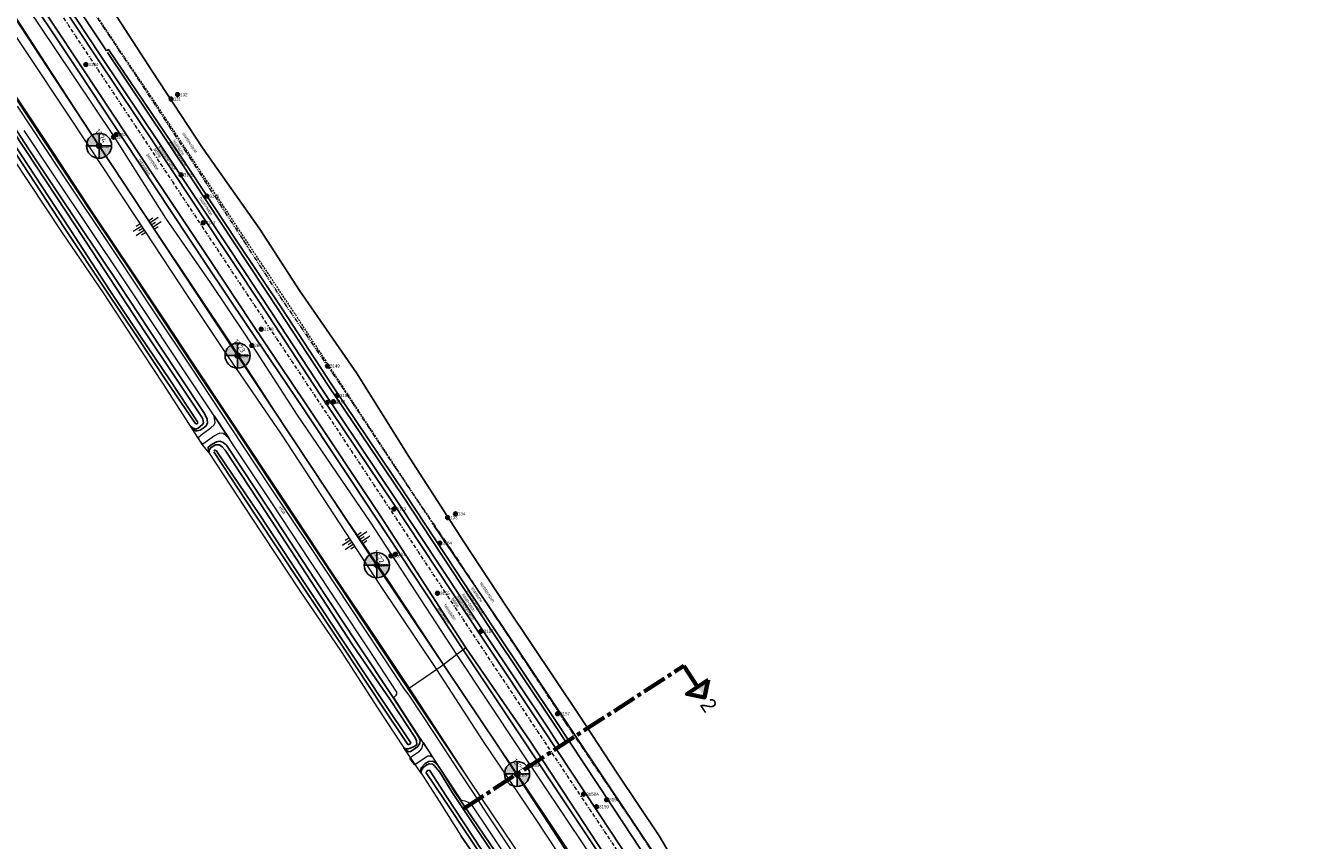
# Model space of a CAD drawing. Header units: metres. Extents: x 62183 to 64287, y 386037 to 390061.
# Tile 6 of 38: x 63644 to 64154, y 386627 to 386950. Entities that reach past the tile are written whole.
import ezdxf
from ezdxf.enums import TextEntityAlignment as Align

# ---------------------------------------------------------------- set-up
doc = ezdxf.new("R2010")
doc.units = ezdxf.units.M
for name, pattern in [('BORDER', [1.75, 0.5, -0.25, 0.5, -0.25, 0, -0.25]), ('CENTER2', [28.575, 19.05, -3.175, 3.175, -3.175]), ('HIDDEN', [0.375, 0.25, -0.125]), ('PHANTOM2', [1.25, 0.625, -0.125, 0.125, -0.125, 0.125, -0.125])]:
    doc.linetypes.add(name, pattern=pattern)
doc.layers.get('0').update_dxf_attribs({"linetype": 'CONTINUOUS'})
for name, color, linetype in [('0 @ 0.5', 7, 'CONTINUOUS'), ('0 @ 1', 7, 'CONTINUOUS'), ('0 @ 5', 7, 'CONTINUOUS'), ('BS-BINNENKRUINLIJN-KPN', 253, 'CONTINUOUS'), ('BS-INSTEEK-SLOOT-KPN', 253, 'CONTINUOUS'), ('BS-SCHEIDINGSLIJN-TALUDBEKL', 253, 'CONTINUOUS'), ('BS-STORTSTEENLIJN', 253, 'CONTINUOUS'), ('BS-WATERLIJN-KPN', 253, 'CONTINUOUS')]:
    doc.layers.add(name, color=color, linetype=linetype)
for name, color, linetype, lineweight in [('BS-BETONBAND', 253, 'BORDER', 0), ('BS-Boorpunten', 253, 'CONTINUOUS', 25), ('BS-Boorpuntnummer', 253, 'CONTINUOUS', 25), ('BS-Dijkpaal', 2, 'CONTINUOUS', 25), ('BS-Dijkpaalnr', 6, 'CONTINUOUS', 25), ('BS-KANT-KREUKELBERM', 35, 'PHANTOM2', 0), ('BS-KANT-VERHARDING', 253, 'CONTINUOUS', 0), ('BS-KRUINLIJN', 253, 'CONTINUOUS', 0), ('BS-OVERIGE-TEKSTEN', 253, 'CONTINUOUS', 0), ('BS-RASTER', 253, 'RASTER', 0), ('BS-TEENLIJN', 11, 'CONTINUOUS', 0), ('BS-TEENSCHOT-GECONSTRUEERD', 1, 'HIDDEN', 13), ('BS-TUSSENBERM', 253, 'CONTINUOUS', 0), ('Plts-Dwarsprofiel', 5, 'CENTER2', 70)]:
    doc.layers.add(name, color=color, linetype=linetype, lineweight=lineweight)
doc.layers.add('THEORETISCHE_NULLIJN', color=125, linetype='CONTINUOUS', plot=False)
doc.styles.add('ISO', font='isocp.shx', dxfattribs={"height": 2.5})
doc.styles.add('StagCAD', font='StagCAD.ttf')
doc.linetypes.add('RASTER', pattern='A,3,-2,[200,RASTER,S=0.75,R=0,X=0,Y=0],-2,3', length=10)

# ---------------------------------------------------------------- blocks, each defined once
blk = doc.blocks.new('dijkpaal')
at = {"layer": 'BS-Dijkpaal'}
h = blk.add_hatch(color=256, dxfattribs=at)
h.paths.add_polyline_path([(0, 0), (0, 1, 0.414214), (-1, 0)])
h.paths.add_polyline_path([(1, 0), (0, 0), (0, -1, 0.414214)])
for p, q in [((-1, 0), (1, 0)), ((0, -1), (0, 1))]:
    blk.add_line(p, q, dxfattribs=at)
blk.add_circle((0, 0), 1, dxfattribs=at)
blk = doc.blocks.new('*U736')
at = {"layer": '0 @ 0.5', "xscale": 0.5, "yscale": 0.5, "zscale": 0.5}
blk.add_blockref('dijkpaal', (63727.908, 386819.244), dxfattribs=at)
at = {"layer": '0 @ 1'}
blk.add_blockref('dijkpaal', (63727.908, 386819.244), dxfattribs=at)
at = {"layer": '0 @ 5', "xscale": 5, "yscale": 5, "zscale": 5}
blk.add_blockref('dijkpaal', (63727.908, 386819.244), dxfattribs=at)
blk = doc.blocks.new('*U737')
at = {"layer": '0 @ 0.5', "xscale": 0.5, "yscale": 0.5, "zscale": 0.5}
blk.add_blockref('dijkpaal', (63672.804, 386902.699), dxfattribs=at)
at = {"layer": '0 @ 1'}
blk.add_blockref('dijkpaal', (63672.804, 386902.699), dxfattribs=at)
at = {"layer": '0 @ 5', "xscale": 5, "yscale": 5, "zscale": 5}
blk.add_blockref('dijkpaal', (63672.804, 386902.699), dxfattribs=at)
blk = doc.blocks.new('*U738')
at = {"layer": '0 @ 0.5', "xscale": 0.5, "yscale": 0.5, "zscale": 0.5}
blk.add_blockref('dijkpaal', (63838.956, 386652.902), dxfattribs=at)
at = {"layer": '0 @ 1'}
blk.add_blockref('dijkpaal', (63838.956, 386652.902), dxfattribs=at)
at = {"layer": '0 @ 5', "xscale": 5, "yscale": 5, "zscale": 5}
blk.add_blockref('dijkpaal', (63838.956, 386652.902), dxfattribs=at)
blk = doc.blocks.new('*U739')
at = {"layer": '0 @ 0.5', "xscale": 0.5, "yscale": 0.5, "zscale": 0.5}
blk.add_blockref('dijkpaal', (63783.212, 386735.924), dxfattribs=at)
at = {"layer": '0 @ 1'}
blk.add_blockref('dijkpaal', (63783.212, 386735.924), dxfattribs=at)
at = {"layer": '0 @ 5', "xscale": 5, "yscale": 5, "zscale": 5}
blk.add_blockref('dijkpaal', (63783.212, 386735.924), dxfattribs=at)
blk = doc.blocks.new('S04')
at = {"color": 0}
for p, q in [((-2.01, 0), (-2.01, 2.01)), ((-1, 0), (-1, 4.01)), ((0, 0), (0, 2.01)), ((1, 0), (1, 4.01)), ((2.01, 0), (2.01, 2.01))]:
    blk.add_line(p, q, dxfattribs=at)
blk = doc.blocks.new('punt-boring')
at = {"layer": 'BS-Boorpunten'}
h = blk.add_hatch(color=8, dxfattribs=at)
h.dxf.hatch_style = 1
h.paths.add_polyline_path([(0.01, 1), (-0.87, -0.49), (0.86, -0.51)])
h = blk.add_hatch(color=1, dxfattribs=at)
h.dxf.hatch_style = 1
h.paths.add_polyline_path([(0.01, 1), (-0.87, -0.49), (0.86, -0.51)])
at = {"layer": 'BS-Boorpunten', "color": 8}
blk.add_lwpolyline([(0.01, 1), (-0.87, -0.49), (0.86, -0.51)], close=True, dxfattribs=at)
at = {"layer": 'BS-Boorpunten', "color": 1}
blk.add_lwpolyline([(0.01, 1), (-0.87, -0.49), (0.86, -0.51)], close=True, dxfattribs=at)
at = {"layer": 'BS-Boorpunten', "color": 8}
blk.add_circle((0, 0), 1, dxfattribs=at)
at = {"layer": 'BS-Boorpunten', "color": 1}
blk.add_circle((0, 0), 1, dxfattribs=at)
blk = doc.blocks.new('*U291', base_point=(63701.453, 386921.249))
at = {"layer": 'BS-Boorpunten', "xscale": 1.499999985, "yscale": 1.499999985, "zscale": 1.499999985}
blk.add_blockref('punt-boring', (63701.453, 386921.249), dxfattribs=at)
at = {"layer": 'BS-Boorpuntnummer', "linetype": 'ByBlock', "insert": (63703.573, 386921.249), "char_height": 2.5, "attachment_point": 4}
blk.add_mtext('131', dxfattribs=at)
blk = doc.blocks.new('*U292', base_point=(63704.035, 386922.991))
at = {"layer": 'BS-Boorpunten', "xscale": 1.499999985, "yscale": 1.499999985, "zscale": 1.499999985}
blk.add_blockref('punt-boring', (63704.035, 386922.991), dxfattribs=at)
at = {"layer": 'BS-Boorpuntnummer', "linetype": 'ByBlock', "insert": (63706.155, 386922.991), "char_height": 2.5, "attachment_point": 4}
blk.add_mtext('132', dxfattribs=at)
blk = doc.blocks.new('*U293', base_point=(63811.353, 386754.821))
at = {"layer": 'BS-Boorpunten', "xscale": 1.499999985, "yscale": 1.499999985, "zscale": 1.499999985}
blk.add_blockref('punt-boring', (63811.353, 386754.821), dxfattribs=at)
at = {"layer": 'BS-Boorpuntnummer', "linetype": 'ByBlock', "insert": (63813.473, 386754.821), "char_height": 2.5, "attachment_point": 4}
blk.add_mtext('133', dxfattribs=at)
blk = doc.blocks.new('*U294', base_point=(63814.462, 386756.347))
at = {"layer": 'BS-Boorpunten', "xscale": 1.499999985, "yscale": 1.499999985, "zscale": 1.499999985}
blk.add_blockref('punt-boring', (63814.462, 386756.347), dxfattribs=at)
at = {"layer": 'BS-Boorpuntnummer', "linetype": 'ByBlock', "insert": (63816.582, 386756.347), "char_height": 2.5, "attachment_point": 4}
blk.add_mtext('134', dxfattribs=at)
blk = doc.blocks.new('*U383', base_point=(63672.891, 386902.371))
at = {"layer": 'BS-Boorpunten', "xscale": 1.499999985, "yscale": 1.499999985, "zscale": 1.499999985}
blk.add_blockref('punt-boring', (63672.891, 386902.371), dxfattribs=at)
at = {"layer": 'BS-Boorpuntnummer', "linetype": 'ByBlock', "insert": (63675.011, 386902.371), "char_height": 2.5, "attachment_point": 4}
blk.add_mtext('280', dxfattribs=at)
blk = doc.blocks.new('*U384', base_point=(63678.531, 386906.104))
at = {"layer": 'BS-Boorpunten', "xscale": 1.499999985, "yscale": 1.499999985, "zscale": 1.499999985}
blk.add_blockref('punt-boring', (63678.531, 386906.104), dxfattribs=at)
at = {"layer": 'BS-Boorpuntnummer', "linetype": 'ByBlock', "insert": (63680.651, 386906.104), "char_height": 2.5, "attachment_point": 4}
blk.add_mtext('281', dxfattribs=at)
blk = doc.blocks.new('*U385', base_point=(63679.586, 386907.115))
at = {"layer": 'BS-Boorpunten', "xscale": 1.499999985, "yscale": 1.499999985, "zscale": 1.499999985}
blk.add_blockref('punt-boring', (63679.586, 386907.115), dxfattribs=at)
at = {"layer": 'BS-Boorpuntnummer', "linetype": 'ByBlock', "insert": (63681.706, 386907.115), "char_height": 2.5, "attachment_point": 4}
blk.add_mtext('282', dxfattribs=at)
blk = doc.blocks.new('*U386', base_point=(63728.205, 386819.218))
at = {"layer": 'BS-Boorpunten', "xscale": 1.499999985, "yscale": 1.499999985, "zscale": 1.499999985}
blk.add_blockref('punt-boring', (63728.205, 386819.218), dxfattribs=at)
at = {"layer": 'BS-Boorpuntnummer', "linetype": 'ByBlock', "insert": (63730.325, 386819.218), "char_height": 2.5, "attachment_point": 4}
blk.add_mtext('283', dxfattribs=at)
blk = doc.blocks.new('*U387', base_point=(63733.534, 386823.287))
at = {"layer": 'BS-Boorpunten', "xscale": 1.499999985, "yscale": 1.499999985, "zscale": 1.499999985}
blk.add_blockref('punt-boring', (63733.534, 386823.287), dxfattribs=at)
at = {"layer": 'BS-Boorpuntnummer', "linetype": 'ByBlock', "insert": (63735.654, 386823.287), "char_height": 2.5, "attachment_point": 4}
blk.add_mtext('284', dxfattribs=at)
blk = doc.blocks.new('*U388', base_point=(63783.621, 386735.769))
at = {"layer": 'BS-Boorpunten', "xscale": 1.499999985, "yscale": 1.499999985, "zscale": 1.499999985}
blk.add_blockref('punt-boring', (63783.621, 386735.769), dxfattribs=at)
at = {"layer": 'BS-Boorpuntnummer', "linetype": 'ByBlock', "insert": (63785.741, 386735.769), "char_height": 2.5, "attachment_point": 4}
blk.add_mtext('285', dxfattribs=at)
blk = doc.blocks.new('*U389', base_point=(63788.851, 386739.643))
at = {"layer": 'BS-Boorpunten', "xscale": 1.499999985, "yscale": 1.499999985, "zscale": 1.499999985}
blk.add_blockref('punt-boring', (63788.851, 386739.643), dxfattribs=at)
at = {"layer": 'BS-Boorpuntnummer', "linetype": 'ByBlock', "insert": (63790.971, 386739.643), "char_height": 2.5, "attachment_point": 4}
blk.add_mtext('286', dxfattribs=at)
blk = doc.blocks.new('*U390', base_point=(63790.661, 386740.235))
at = {"layer": 'BS-Boorpunten', "xscale": 1.499999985, "yscale": 1.499999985, "zscale": 1.499999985}
blk.add_blockref('punt-boring', (63790.661, 386740.235), dxfattribs=at)
at = {"layer": 'BS-Boorpuntnummer', "linetype": 'ByBlock', "insert": (63792.781, 386740.235), "char_height": 2.5, "attachment_point": 4}
blk.add_mtext('287', dxfattribs=at)
blk = doc.blocks.new('*U391', base_point=(63838.876, 386652.522))
at = {"layer": 'BS-Boorpunten', "xscale": 1.499999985, "yscale": 1.499999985, "zscale": 1.499999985}
blk.add_blockref('punt-boring', (63838.876, 386652.522), dxfattribs=at)
at = {"layer": 'BS-Boorpuntnummer', "linetype": 'ByBlock', "insert": (63840.996, 386652.522), "char_height": 2.5, "attachment_point": 4}
blk.add_mtext('288', dxfattribs=at)
blk = doc.blocks.new('*U392', base_point=(63843.916, 386656.257))
at = {"layer": 'BS-Boorpunten', "xscale": 1.499999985, "yscale": 1.499999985, "zscale": 1.499999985}
blk.add_blockref('punt-boring', (63843.916, 386656.257), dxfattribs=at)
at = {"layer": 'BS-Boorpuntnummer', "linetype": 'ByBlock', "insert": (63846.036, 386656.257), "char_height": 2.5, "attachment_point": 4}
blk.add_mtext('289', dxfattribs=at)
blk = doc.blocks.new('*U468', base_point=(63667.564, 386934.97))
at = {"layer": 'BS-Boorpunten', "xscale": 1.499999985, "yscale": 1.499999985, "zscale": 1.499999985}
blk.add_blockref('punt-boring', (63667.564, 386934.97), dxfattribs=at)
at = {"layer": 'BS-Boorpuntnummer', "linetype": 'ByBlock', "insert": (63669.684, 386934.97), "char_height": 2.5, "attachment_point": 4}
blk.add_mtext('3144', dxfattribs=at)
blk = doc.blocks.new('*U469', base_point=(63705.442, 386891.045))
at = {"layer": 'BS-Boorpunten', "xscale": 1.499999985, "yscale": 1.499999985, "zscale": 1.499999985}
blk.add_blockref('punt-boring', (63705.442, 386891.045), dxfattribs=at)
at = {"layer": 'BS-Boorpuntnummer', "linetype": 'ByBlock', "insert": (63707.562, 386891.045), "char_height": 2.5, "attachment_point": 4}
blk.add_mtext('3145', dxfattribs=at)
blk = doc.blocks.new('*U470', base_point=(63715.61, 386882.652))
at = {"layer": 'BS-Boorpunten', "xscale": 1.499999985, "yscale": 1.499999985, "zscale": 1.499999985}
blk.add_blockref('punt-boring', (63715.61, 386882.652), dxfattribs=at)
at = {"layer": 'BS-Boorpuntnummer', "linetype": 'ByBlock', "insert": (63717.73, 386882.652), "char_height": 2.5, "attachment_point": 4}
blk.add_mtext('3146', dxfattribs=at)
blk = doc.blocks.new('*U471', base_point=(63714.183, 386872.054))
at = {"layer": 'BS-Boorpunten', "xscale": 1.499999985, "yscale": 1.499999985, "zscale": 1.499999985}
blk.add_blockref('punt-boring', (63714.183, 386872.054), dxfattribs=at)
at = {"layer": 'BS-Boorpuntnummer', "linetype": 'ByBlock', "insert": (63716.303, 386872.054), "char_height": 2.5, "attachment_point": 4}
blk.add_mtext('3147', dxfattribs=at)
blk = doc.blocks.new('*U472', base_point=(63737.288, 386829.726))
at = {"layer": 'BS-Boorpunten', "xscale": 1.499999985, "yscale": 1.499999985, "zscale": 1.499999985}
blk.add_blockref('punt-boring', (63737.288, 386829.726), dxfattribs=at)
at = {"layer": 'BS-Boorpuntnummer', "linetype": 'ByBlock', "insert": (63739.408, 386829.726), "char_height": 2.5, "attachment_point": 4}
blk.add_mtext('3148', dxfattribs=at)
blk = doc.blocks.new('*U473', base_point=(63763.612, 386815.105))
at = {"layer": 'BS-Boorpunten', "xscale": 1.499999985, "yscale": 1.499999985, "zscale": 1.499999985}
blk.add_blockref('punt-boring', (63763.612, 386815.105), dxfattribs=at)
at = {"layer": 'BS-Boorpuntnummer', "linetype": 'ByBlock', "insert": (63765.732, 386815.105), "char_height": 2.5, "attachment_point": 4}
blk.add_mtext('3149', dxfattribs=at)
blk = doc.blocks.new('*U475', base_point=(63763.479, 386800.58))
at = {"layer": 'BS-Boorpunten', "xscale": 1.499999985, "yscale": 1.499999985, "zscale": 1.499999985}
blk.add_blockref('punt-boring', (63763.479, 386800.58), dxfattribs=at)
at = {"layer": 'BS-Boorpuntnummer', "linetype": 'ByBlock', "insert": (63765.599, 386800.58), "char_height": 2.5, "attachment_point": 4}
blk.add_mtext('3150', dxfattribs=at)
blk = doc.blocks.new('*U476', base_point=(63765.944, 386800.924))
at = {"layer": 'BS-Boorpunten', "xscale": 1.499999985, "yscale": 1.499999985, "zscale": 1.499999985}
blk.add_blockref('punt-boring', (63765.944, 386800.924), dxfattribs=at)
at = {"layer": 'BS-Boorpuntnummer', "linetype": 'ByBlock', "insert": (63768.064, 386800.924), "char_height": 2.5, "attachment_point": 4}
blk.add_mtext('3151', dxfattribs=at)
blk = doc.blocks.new('*U477', base_point=(63767.475, 386803.352))
at = {"layer": 'BS-Boorpunten', "xscale": 1.499999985, "yscale": 1.499999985, "zscale": 1.499999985}
blk.add_blockref('punt-boring', (63767.475, 386803.352), dxfattribs=at)
at = {"layer": 'BS-Boorpuntnummer', "linetype": 'ByBlock', "insert": (63769.595, 386803.352), "char_height": 2.5, "attachment_point": 4}
blk.add_mtext('3152', dxfattribs=at)
blk = doc.blocks.new('*U478', base_point=(63789.962, 386758.249))
at = {"layer": 'BS-Boorpunten', "xscale": 1.499999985, "yscale": 1.499999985, "zscale": 1.499999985}
blk.add_blockref('punt-boring', (63789.962, 386758.249), dxfattribs=at)
at = {"layer": 'BS-Boorpuntnummer', "linetype": 'ByBlock', "insert": (63792.082, 386758.249), "char_height": 2.5, "attachment_point": 4}
blk.add_mtext('3153', dxfattribs=at)
blk = doc.blocks.new('*U479', base_point=(63808.208, 386744.684))
at = {"layer": 'BS-Boorpunten', "xscale": 1.499999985, "yscale": 1.499999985, "zscale": 1.499999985}
blk.add_blockref('punt-boring', (63808.208, 386744.684), dxfattribs=at)
at = {"layer": 'BS-Boorpuntnummer', "linetype": 'ByBlock', "insert": (63810.328, 386744.684), "char_height": 2.5, "attachment_point": 4}
blk.add_mtext('3154', dxfattribs=at)
blk = doc.blocks.new('*U480', base_point=(63807.34, 386724.739))
at = {"layer": 'BS-Boorpunten', "xscale": 1.499999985, "yscale": 1.499999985, "zscale": 1.499999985}
blk.add_blockref('punt-boring', (63807.34, 386724.739), dxfattribs=at)
at = {"layer": 'BS-Boorpuntnummer', "linetype": 'ByBlock', "insert": (63809.46, 386724.739), "char_height": 2.5, "attachment_point": 4}
blk.add_mtext('3155', dxfattribs=at)
blk = doc.blocks.new('*U481', base_point=(63824.675, 386709.63))
at = {"layer": 'BS-Boorpunten', "xscale": 1.499999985, "yscale": 1.499999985, "zscale": 1.499999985}
blk.add_blockref('punt-boring', (63824.675, 386709.63), dxfattribs=at)
at = {"layer": 'BS-Boorpuntnummer', "linetype": 'ByBlock', "insert": (63826.795, 386709.63), "char_height": 2.5, "attachment_point": 4}
blk.add_mtext('3156', dxfattribs=at)
blk = doc.blocks.new('*U482', base_point=(63855.073, 386676.86))
at = {"layer": 'BS-Boorpunten', "xscale": 1.499999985, "yscale": 1.499999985, "zscale": 1.499999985}
blk.add_blockref('punt-boring', (63855.073, 386676.86), dxfattribs=at)
at = {"layer": 'BS-Boorpuntnummer', "linetype": 'ByBlock', "insert": (63857.193, 386676.86), "char_height": 2.5, "attachment_point": 4}
blk.add_mtext('3157', dxfattribs=at)
blk = doc.blocks.new('*U483', base_point=(63865.432, 386644.876))
at = {"layer": 'BS-Boorpunten', "xscale": 1.499999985, "yscale": 1.499999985, "zscale": 1.499999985}
blk.add_blockref('punt-boring', (63865.432, 386644.876), dxfattribs=at)
at = {"layer": 'BS-Boorpuntnummer', "linetype": 'ByBlock', "insert": (63867.552, 386644.876), "char_height": 2.5, "attachment_point": 4}
blk.add_mtext('3158', dxfattribs=at)
blk = doc.blocks.new('*U484', base_point=(63865.432, 386644.876))
at = {"layer": 'BS-Boorpunten', "xscale": 1.499999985, "yscale": 1.499999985, "zscale": 1.499999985}
blk.add_blockref('punt-boring', (63865.432, 386644.876), dxfattribs=at)
at = {"layer": 'BS-Boorpuntnummer', "linetype": 'ByBlock', "insert": (63867.552, 386644.876), "char_height": 2.5, "attachment_point": 4}
blk.add_mtext('3158A', dxfattribs=at)
blk = doc.blocks.new('*U485', base_point=(63870.55, 386639.887))
at = {"layer": 'BS-Boorpunten', "xscale": 1.499999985, "yscale": 1.499999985, "zscale": 1.499999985}
blk.add_blockref('punt-boring', (63870.55, 386639.887), dxfattribs=at)
at = {"layer": 'BS-Boorpuntnummer', "linetype": 'ByBlock', "insert": (63872.67, 386639.887), "char_height": 2.5, "attachment_point": 4}
blk.add_mtext('3159', dxfattribs=at)
blk = doc.blocks.new('*U487', base_point=(63874.565, 386642.683))
at = {"layer": 'BS-Boorpunten', "xscale": 1.499999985, "yscale": 1.499999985, "zscale": 1.499999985}
blk.add_blockref('punt-boring', (63874.565, 386642.683), dxfattribs=at)
at = {"layer": 'BS-Boorpuntnummer', "linetype": 'ByBlock', "insert": (63876.685, 386642.683), "char_height": 2.5, "attachment_point": 4}
blk.add_mtext('3160', dxfattribs=at)
blk = doc.blocks.new('A$C58CE76E8')
at = {"layer": 'BS-Boorpunten', "xscale": 0.5, "yscale": 0.5, "zscale": 0.5}
for name, p in [('*U468', (63667.564, 386934.97)), ('*U291', (63701.453, 386921.249)), ('*U292', (63704.035, 386922.991)), ('*U384', (63678.531, 386906.104)), ('*U385', (63679.586, 386907.115)), ('*U383', (63672.891, 386902.371)), ('*U469', (63705.442, 386891.045)), ('*U470', (63715.61, 386882.652)), ('*U471', (63714.183, 386872.054)), ('*U472', (63737.288, 386829.726)), ('*U387', (63733.534, 386823.287)), ('*U386', (63728.205, 386819.218)), ('*U473', (63763.612, 386815.105)), ('*U477', (63767.475, 386803.352)), ('*U475', (63763.479, 386800.58)), ('*U476', (63765.944, 386800.924)), ('*U478', (63789.962, 386758.249)), ('*U293', (63811.353, 386754.821)), ('*U294', (63814.462, 386756.347)), ('*U479', (63808.208, 386744.684)), ('*U389', (63788.851, 386739.643)), ('*U390', (63790.661, 386740.235)), ('*U388', (63783.621, 386735.769)), ('*U480', (63807.34, 386724.739)), ('*U481', (63824.675, 386709.63)), ('*U482', (63855.073, 386676.86)), ('*U392', (63843.916, 386656.257)), ('*U391', (63838.876, 386652.522)), ('*U483', (63865.432, 386644.876)), ('*U484', (63865.432, 386644.876)), ('*U485', (63870.55, 386639.887)), ('*U487', (63874.565, 386642.683))]:
    blk.add_blockref(name, p, dxfattribs=at)
at = {"layer": 'BS-Boorpunten', "color": 253, "xscale": 0.5, "yscale": 0.5, "zscale": 0.5}
for name, p in [('*U468', (63667.564, 386934.97)), ('*U468', (63667.564, 386934.97)), ('*U468', (63667.564, 386934.97)), ('*U291', (63701.453, 386921.249)), ('*U291', (63701.453, 386921.249)), ('*U291', (63701.453, 386921.249)), ('*U292', (63704.035, 386922.991)), ('*U292', (63704.035, 386922.991)), ('*U292', (63704.035, 386922.991)), ('*U384', (63678.531, 386906.104)), ('*U384', (63678.531, 386906.104)), ('*U384', (63678.531, 386906.104)), ('*U385', (63679.586, 386907.115)), ('*U385', (63679.586, 386907.115)), ('*U385', (63679.586, 386907.115)), ('*U383', (63672.891, 386902.371)), ('*U383', (63672.891, 386902.371)), ('*U383', (63672.891, 386902.371)), ('*U469', (63705.442, 386891.045)), ('*U469', (63705.442, 386891.045)), ('*U469', (63705.442, 386891.045)), ('*U470', (63715.61, 386882.652)), ('*U470', (63715.61, 386882.652)), ('*U470', (63715.61, 386882.652)), ('*U471', (63714.183, 386872.054)), ('*U471', (63714.183, 386872.054)), ('*U471', (63714.183, 386872.054)), ('*U472', (63737.288, 386829.726)), ('*U472', (63737.288, 386829.726)), ('*U472', (63737.288, 386829.726)), ('*U387', (63733.534, 386823.287)), ('*U387', (63733.534, 386823.287)), ('*U387', (63733.534, 386823.287)), ('*U386', (63728.205, 386819.218)), ('*U386', (63728.205, 386819.218)), ('*U386', (63728.205, 386819.218)), ('*U473', (63763.612, 386815.105)), ('*U473', (63763.612, 386815.105)), ('*U473', (63763.612, 386815.105)), ('*U477', (63767.475, 386803.352)), ('*U477', (63767.475, 386803.352)), ('*U477', (63767.475, 386803.352)), ('*U475', (63763.479, 386800.58)), ('*U475', (63763.479, 386800.58)), ('*U475', (63763.479, 386800.58)), ('*U476', (63765.944, 386800.924)), ('*U476', (63765.944, 386800.924)), ('*U476', (63765.944, 386800.924)), ('*U478', (63789.962, 386758.249)), ('*U478', (63789.962, 386758.249)), ('*U478', (63789.962, 386758.249)), ('*U293', (63811.353, 386754.821)), ('*U293', (63811.353, 386754.821)), ('*U293', (63811.353, 386754.821)), ('*U294', (63814.462, 386756.347)), ('*U294', (63814.462, 386756.347)), ('*U294', (63814.462, 386756.347)), ('*U479', (63808.208, 386744.684)), ('*U479', (63808.208, 386744.684)), ('*U479', (63808.208, 386744.684)), ('*U389', (63788.851, 386739.643)), ('*U389', (63788.851, 386739.643)), ('*U389', (63788.851, 386739.643)), ('*U390', (63790.661, 386740.235)), ('*U390', (63790.661, 386740.235)), ('*U390', (63790.661, 386740.235)), ('*U388', (63783.621, 386735.769)), ('*U388', (63783.621, 386735.769)), ('*U388', (63783.621, 386735.769)), ('*U480', (63807.34, 386724.739)), ('*U480', (63807.34, 386724.739)), ('*U480', (63807.34, 386724.739)), ('*U481', (63824.675, 386709.63)), ('*U481', (63824.675, 386709.63)), ('*U481', (63824.675, 386709.63)), ('*U482', (63855.073, 386676.86)), ('*U482', (63855.073, 386676.86)), ('*U482', (63855.073, 386676.86)), ('*U392', (63843.916, 386656.257)), ('*U392', (63843.916, 386656.257)), ('*U392', (63843.916, 386656.257)), ('*U391', (63838.876, 386652.522)), ('*U391', (63838.876, 386652.522)), ('*U391', (63838.876, 386652.522)), ('*U483', (63865.432, 386644.876)), ('*U484', (63865.432, 386644.876)), ('*U483', (63865.432, 386644.876)), ('*U484', (63865.432, 386644.876)), ('*U483', (63865.432, 386644.876)), ('*U484', (63865.432, 386644.876)), ('*U485', (63870.55, 386639.887)), ('*U485', (63870.55, 386639.887)), ('*U485', (63870.55, 386639.887)), ('*U487', (63874.565, 386642.683)), ('*U487', (63874.565, 386642.683)), ('*U487', (63874.565, 386642.683))]:
    blk.add_blockref(name, p, dxfattribs=at)
at = {"layer": 'BS-Boorpuntnummer', "color": 8, "xscale": 0.7499999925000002, "yscale": 0.7499999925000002, "zscale": 0.7499999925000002}
for p in [(63667.564, 386934.97), (63701.453, 386921.249), (63704.035, 386922.991), (63678.531, 386906.104), (63679.586, 386907.115), (63672.891, 386902.371), (63705.442, 386891.045), (63715.61, 386882.652), (63714.183, 386872.054), (63737.288, 386829.726), (63733.534, 386823.287), (63728.205, 386819.218), (63763.612, 386815.105), (63767.475, 386803.352), (63763.479, 386800.58), (63765.944, 386800.924), (63789.962, 386758.249), (63811.353, 386754.821), (63814.462, 386756.347), (63808.208, 386744.684), (63788.851, 386739.643), (63790.661, 386740.235), (63783.621, 386735.769), (63807.34, 386724.739), (63824.675, 386709.63), (63855.073, 386676.86), (63843.916, 386656.257), (63838.876, 386652.522), (63865.432, 386644.876), (63865.432, 386644.876), (63870.55, 386639.887), (63874.565, 386642.683)]:
    blk.add_blockref('punt-boring', p, dxfattribs=at)
at = {"layer": 'BS-Boorpuntnummer', "color": 8, "char_height": 1.25, "attachment_point": 4}
for s, insert in [('3144', (63668.624, 386934.97)), ('131', (63702.513, 386921.249)), ('132', (63705.095, 386922.991)), ('281', (63679.591, 386906.104)), ('282', (63680.646, 386907.115)), ('280', (63673.951, 386902.371)), ('3145', (63706.502, 386891.045)), ('3146', (63716.67, 386882.652)), ('3147', (63715.243, 386872.054)), ('3148', (63738.348, 386829.726)), ('284', (63734.594, 386823.287)), ('283', (63729.265, 386819.218)), ('3149', (63764.672, 386815.105)), ('3152', (63768.535, 386803.352)), ('3150', (63764.539, 386800.58)), ('3151', (63767.004, 386800.924)), ('3153', (63791.022, 386758.249)), ('133', (63812.413, 386754.821)), ('134', (63815.522, 386756.347)), ('3154', (63809.268, 386744.684)), ('286', (63789.911, 386739.643)), ('287', (63791.721, 386740.235)), ('285', (63784.681, 386735.769)), ('3155', (63808.4, 386724.739)), ('3156', (63825.735, 386709.63)), ('3157', (63856.133, 386676.86)), ('289', (63844.976, 386656.257)), ('288', (63839.936, 386652.522)), ('3158A', (63866.492, 386644.876)), ('3158', (63866.492, 386644.876)), ('3159', (63871.61, 386639.887)), ('3160', (63875.625, 386642.683))]:
    blk.add_mtext(s, dxfattribs=dict(at, insert=insert))

msp = doc.modelspace()

# ---------------------------------------------------------------- linework, layer by layer
at = {"layer": 'BS-BETONBAND', "ltscale": 3, "flags": 128}
msp.add_lwpolyline([(64053.38, 386359.57), (64029.26, 386396.03), (64013.92, 386419.06), (63985.36, 386461.96), (63958.34, 386502.82), (63933.29, 386540.39), (63903.95, 386584.64), (63874.76, 386628.61), (63847.8, 386668.96), (63823.13, 386706.02), (63787.95, 386759.09), (63758.88, 386802.99), (63738.44, 386833.59), (63720.68, 386860.3), (63694.31, 386900.08), (63670.21, 386936.29), (63644.6, 386974.85), (63621.05, 387010.35), (63596.58, 387047.1), (63578.75, 387073.96), (63565.69, 387093.73), (63550.96, 387115.74), (63536.01, 387138.31), (63531.43, 387146.3), (63528.59, 387151.84), (63525.81, 387156.96), (63515.55, 387172.29), (63497.92, 387198.86), (63486.07, 387216.58)], dxfattribs=at)
at = {"layer": 'BS-BINNENKRUINLIJN-KPN'}
for points in [[(63708.65, 386791.84), (63711.06, 386789.34), (63711.83, 386789.35), (63712.97, 386789.59), (63714.26, 386790.37), (63715.25, 386791.22), (63715.88, 386792.32), (63715.81, 386794.01), (63714.72, 386796.17), (63704.31, 386811.97), (63692.57, 386829.6), (63681.09, 386847.14), (63664.68, 386871.59), (63644.77, 386901.45), (63627.64, 386927.65), (63618.3, 386942.03), (63617.2, 386943.38), (63615.93, 386944.55), (63614.62, 386945.2), (63613.6, 386945.26), (63611.3, 386944.12), (63610.11, 386943.05), (63609.91, 386941.78), (63610.82, 386939.82)], [(63793.95, 386663.27), (63795.01, 386662.29), (63795.95, 386661.76), (63796.57, 386661.88), (63797.68, 386662.57), (63798.54, 386663.12), (63799.59, 386663.88), (63800.31, 386665.11), (63800.39, 386666.35), (63799.86, 386667.59), (63790.03, 386682.87), (63775.3, 386705.06), (63758.67, 386730.07), (63740.57, 386757.75), (63723.45, 386783.6), (63722.15, 386784.74), (63720.88, 386785.17), (63719.47, 386784.91), (63717.79, 386784.09), (63716.25, 386782.79), (63716.27, 386781.57), (63716.59, 386780.5)], [(63814.12, 386645.95), (63809.05, 386654), (63807.55, 386656.1), (63806.3, 386657.49), (63805.54, 386657.98), (63803.93, 386657.92), (63802.47, 386657.05), (63800.79, 386655.35), (63800.56, 386654.27), (63800.82, 386653.25)], [(63887.83, 386521.55), (63888.87, 386520.42), (63889.41, 386520.47), (63890.46, 386520.72), (63891.66, 386521.43), (63892.98, 386522.35), (63893.77, 386523.38), (63894.04, 386524.39), (63893.66, 386526.14), (63881.48, 386544.69), (63859.54, 386578.11), (63835.11, 386614.9), (63814.12, 386645.95)]]:
    msp.add_lwpolyline(points, dxfattribs=at)
at = {"layer": 'BS-INSTEEK-SLOOT-KPN'}
for points in [[(63708.65, 386791.84), (63710.21, 386790.38), (63711.27, 386790.05), (63712.17, 386790.39), (63713.07, 386791.01), (63713.95, 386791.8), (63714.34, 386792.57), (63714.26, 386793.29), (63714.13, 386793.93), (63713.64, 386794.77), (63702.82, 386811.07), (63691, 386828.73), (63679.51, 386846.29), (63663.45, 386870.89), (63643.68, 386900.85), (63626.25, 386927), (63616.62, 386941.75), (63615.33, 386943.15), (63614.26, 386943.97), (63613.44, 386944.1), (63611.72, 386943.19), (63610.36, 386941.71), (63610.82, 386939.82)], [(63793.95, 386663.27), (63794.7, 386662.9), (63795.66, 386662.89), (63796.84, 386663.3), (63798.33, 386663.99), (63799.12, 386664.65), (63799.01, 386666.04), (63798.63, 386667.09), (63788.65, 386682.2), (63773.6, 386704.29), (63757.12, 386729.49), (63739.04, 386757.26), (63722.93, 386781.58), (63721.79, 386782.96), (63720.7, 386783.77), (63719.11, 386783.76), (63717.33, 386782.72), (63716.57, 386781.81), (63716.59, 386780.5)], [(63813.37, 386645.47), (63808.29, 386653.57), (63806.02, 386656.27), (63805.38, 386656.75), (63804.2, 386656.9), (63803.12, 386656.59), (63801.6, 386655.53), (63800.86, 386654.19), (63800.82, 386653.25)], [(63816.69, 386628.12), (63828.63, 386610.89), (63852.79, 386574.31), (63875.07, 386540.83), (63887.83, 386521.55), (63888.84, 386521.14), (63890.18, 386521.46), (63891.38, 386522.11), (63892.08, 386522.69), (63892.87, 386523.6), (63893.16, 386524.39), (63892.81, 386525.64), (63880.66, 386544.11), (63858.51, 386577.25), (63834.06, 386614.22), (63813.37, 386645.47)]]:
    msp.add_lwpolyline(points, dxfattribs=at)
at = {"layer": 'BS-KANT-KREUKELBERM', "ltscale": 3}
msp.add_lwpolyline([(63656.19, 386978.1), (63667.98, 386959.67), (63688.03, 386929.65), (63708.49, 386898.44), (63730.36, 386864.72), (63746.35, 386840.2), (63769.05, 386807.21), (63790.73, 386774.39), (63812.67, 386742.17), (63830.18, 386715.68), (63858.14, 386673.38), (63873.84, 386650.09), (63890.87, 386624.77), (63909.72, 386595.9), (63936.35, 386556.4), (63958.56, 386521.44), (63985.77, 386480.39), (64016.41, 386434.82), (64044.27, 386392.2), (64060.26, 386364.14), (64065.74, 386355.34)], dxfattribs=at)
at = {"layer": 'BS-KANT-VERHARDING'}
for points in [[(63640.28, 386918.38, 1.69), (63656.61, 386893.82, 1.71), (63679.82, 386859, 1.67), (63694.9, 386836.27, 1.71), (63709.26, 386814.62, 1.76), (63725.49, 386790.17, 1.77), (63740.21, 386767.92, 1.78), (63756.82, 386742.89, 1.75), (63772.31, 386719.48, 1.72), (63790.81, 386691.6, 1.7), (63794.13, 386686.65, 1.69), (63795.99, 386684.2, 1.69), (63806, 386669.05, 1.65), (63815.75, 386654.22, 1.64), (63823.07, 386643.09, 1.66), (63826.95, 386637.02, 1.67), (63838.56, 386619.56, 1.67)], [(63839.11, 386613.37, 1.65), (63827.44, 386630.91, 1.62), (63821.3, 386640.27, 1.61), (63820.3, 386641.25, 1.6), (63818.35, 386642.07, 1.55), (63816.88, 386642.41, 1.52), (63807.37, 386656.76, 1.56), (63801.62, 386665.47, 1.55), (63795.96, 386674.07, 1.57), (63790.05, 386683.28, 1.56), (63790.97, 386684.23, 1.61), (63791.2, 386684.63, 1.64), (63791.2, 386685.43, 1.66), (63779.9, 386702.68, 1.68), (63768.14, 386720.43, 1.68), (63756.9, 386737.4, 1.68), (63741.2, 386761.04, 1.72), (63727.2, 386782.2, 1.73), (63718.56, 386795.25, 1.7), (63706.36, 386813.61, 1.69), (63694.67, 386831.26, 1.67), (63682.14, 386850.16, 1.65), (63669.87, 386868.59, 1.64), (63654.88, 386890.99, 1.64), (63643.11, 386908.71, 1.62)]]:
    msp.add_polyline3d(points, dxfattribs=at)
for points in [[(63724.52, 386786.26, 1.71), (63723.02, 386787.56, 1.66), (63722.09, 386788.26, 1.64), (63720.8, 386788.39, 1.59), (63719.87, 386788.06, 1.51), (63718.67, 386787.34, 1.39), (63715.03, 386784.72, 0.96), (63714.03, 386784, 0.85), (63713.07, 386785.26, 0.86), (63712.15, 386786.68, 0.86), (63713.98, 386788.1, 1.06), (63717.27, 386790.49, 1.43), (63718.61, 386791.73, 1.58), (63718.96, 386792.66, 1.61), (63718.66, 386794.41, 1.66), (63718.56, 386795.25, 1.7)], [(63805.54, 386659.49, 1.56), (63804.51, 386659.98, 1.47), (63803.56, 386659.94, 1.43), (63800.47, 386657.96, 1.12), (63798.38, 386656.58, 0.92), (63797.58, 386657.43, 0.92), (63796.41, 386659.07, 0.87), (63797.46, 386660.1, 1.01), (63800.18, 386662.03, 1.3), (63801.14, 386663.09, 1.41), (63801.63, 386664.97, 1.49), (63801.62, 386665.47, 1.55)]]:
    msp.add_polyline3d(points, close=True, dxfattribs=at)
at = {"layer": 'BS-KRUINLIJN'}
for points in [[(64012.73, 386384.94), (63997.45, 386407.38), (63979.66, 386434.85), (63957.69, 386468.33), (63942.3, 386490.53), (63915.96, 386529.61), (63894.03, 386563.24), (63871.2, 386597.4), (63846.59, 386634.84), (63825.36, 386666.25), (63807.03, 386694.4), (63784.71, 386727.83), (63768.72, 386752.4), (63745.32, 386788.04), (63722.59, 386821.24), (63708.29, 386842.69), (63691.13, 386868.69), (63669.84, 386901.11), (63646.51, 386936.11), (63625.89, 386967.02)], [(63629.3, 386968.75), (63649.31, 386938.35), (63672.58, 386902.75), (63694.15, 386870.3), (63711.49, 386844.33), (63725.49, 386823.46), (63747.74, 386789.26), (63771.32, 386753.8), (63787.89, 386729.55), (63809.68, 386696.33), (63828.16, 386668.92), (63849.5, 386636.07), (63873.73, 386598.76), (63873.73, 386598.75), (63892.51, 386571.51), (63897.05, 386564.93), (63919.12, 386531.46), (63947.06, 386490.56), (63960.03, 386469.93), (63982.36, 386436.79), (64000.46, 386409.22), (64015.67, 386386.76)]]:
    msp.add_lwpolyline(points, dxfattribs=at)
at = {"layer": 'BS-RASTER', "flags": 128}
for points in [[(63795.69, 386686.74), (63780.72, 386709.29), (63764.41, 386733.78), (63746.13, 386761.22), (63725.48, 386792.49), (63709.68, 386816.15), (63698.69, 386832.76), (63686.2, 386851.57), (63670.37, 386875.28), (63650.92, 386904.72), (63633.75, 386930.65), (63617.55, 386954.97)], [(63610.82, 386939.82), (63621.27, 386924.42), (63638.43, 386897.82), (63658.21, 386868), (63674.44, 386844.16), (63686.2, 386826.24), (63698.33, 386807.94), (63708.65, 386791.84)], [(63708.65, 386791.84), (63711.9, 386786.67), (63713.85, 386783.8), (63716.59, 386780.5)], [(63716.59, 386780.5), (63733.31, 386754.95)], [(63733.31, 386754.95), (63752.33, 386726.17), (63769.07, 386701.57), (63783.46, 386679.22), (63793.95, 386663.27)], [(63818.56, 386703.12), (63817.49, 386702.31), (63815, 386700.47), (63809.68, 386696.33), (63807.03, 386694.4), (63796.19, 386686.98)], [(63820.28, 386650.1), (63795.69, 386686.74)], [(63800.82, 386653.25), (63793.95, 386663.27)], [(63800.82, 386653.25), (63808.06, 386642.13)], [(63808.06, 386642.13), (63816.69, 386628.12)]]:
    msp.add_lwpolyline(points, dxfattribs=at)
at = {"layer": 'BS-SCHEIDINGSLIJN-TALUDBEKL'}
for points in [[(63675.76, 386940.39), (63650.51, 386978.54)], [(64152.77, 386303.95), (64130.69, 386305.67), (64105.3, 386309.68), (64090.33, 386316.32), (64077.06, 386324.89), (64062.03, 386337.28), (64047.5, 386356.19), (64023.65, 386392.05), (64008.76, 386415.81), (63980.12, 386458.56), (63952.7, 386498.89), (63927.47, 386537.01), (63900.66, 386577.13), (63898.07, 386581.01), (63869.16, 386624.74), (63842.44, 386664.86), (63817.49, 386702.31), (63782.67, 386754.99), (63754.03, 386798.03), (63731.69, 386831.2), (63715.54, 386855.32), (63687.96, 386896.93), (63665.02, 386931.62), (63638.16, 386972.06)], [(64152.84, 386304.91), (64130.74, 386306.62), (64105.58, 386310.47), (64090.65, 386317.01), (64077.53, 386325.59), (64062.89, 386338.07), (64048.86, 386356.9), (64025.33, 386392.97), (64010.01, 386416.56), (63981.37, 386459.39), (63954.4, 386499.95), (63929.15, 386538.02), (63899.82, 386582.03), (63870.62, 386625.54), (63844.16, 386665.99), (63818.56, 386703.12), (63784.29, 386756.04), (63755.23, 386799.7), (63733.29, 386832.4), (63717.53, 386856.26), (63689.73, 386898.04), (63666.61, 386932.79), (63639.83, 386973.31)], [(63646.59, 386975.95), (63672.23, 386937.21), (63695.66, 386902.22), (63722.64, 386861.44), (63740.28, 386834.88), (63760.29, 386804.34), (63789.47, 386760.95), (63824.9, 386707.32), (63849.78, 386670.12), (63876.38, 386629.71), (63905.45, 386585.69), (63934.83, 386541.35), (63959.75, 386504.08), (63987.01, 386463.18), (64015.76, 386420.2), (64031.15, 386397.1), (64037.36, 386387.65), (64055.09, 386360.69)], [(63648.09, 386976.94), (63673.72, 386938.2), (63697.15, 386903.21), (63724.14, 386862.44), (63741.78, 386835.87), (63761.79, 386805.34), (63790.97, 386761.95), (63826.4, 386708.32), (63851.28, 386671.11), (63856.14, 386663.72), (63858.6, 386665.27), (63853.69, 386672.72), (63828.82, 386709.92), (63793.38, 386763.56), (63764.21, 386806.94), (63744.2, 386837.47), (63726.56, 386864.04), (63699.57, 386904.82), (63676.14, 386939.81)], [(64060.08, 386364.03), (64042.49, 386390.78), (64036.15, 386400.41), (64020.75, 386423.53), (63992, 386466.51), (63964.74, 386507.41), (63939.82, 386544.68), (63910.46, 386589), (63881.39, 386633.02), (63854.78, 386673.43), (63829.9, 386710.64), (63794.46, 386764.28), (63765.29, 386807.66), (63745.29, 386838.18), (63727.64, 386864.76), (63704.64, 386899.51), (63676.6, 386940.93), (63675.76, 386940.39)], [(64154.26, 386322.76), (64132.78, 386324.41), (64121.62, 386325.61), (64110.61, 386327.81), (64099.19, 386332.81), (64088.28, 386339.95), (64083.92, 386343.18), (64080.74, 386345.74), (64076.04, 386350.39), (64063.95, 386366.6), (64061.74, 386365.13), (64038.35, 386401.69), (64027.66, 386417.94), (63994.18, 386468.44), (63972.46, 386501.59), (63942.83, 386546.73), (63917.2, 386585.72), (63884.29, 386634.96), (63861.48, 386668.96), (63832.66, 386712.36), (63806.32, 386751.21)]]:
    msp.add_lwpolyline(points, dxfattribs=at)
at = {"layer": 'BS-STORTSTEENLIJN'}
msp.add_lwpolyline([(63673.94, 386963.39), (63693.92, 386932.28), (63713.88, 386901.87), (63736.68, 386869.46), (63752.55, 386845.16), (63775.44, 386811.95), (63796.38, 386778.45), (63817.84, 386745.16), (63834.91, 386719.29), (63863.63, 386676.26), (63878.7, 386653.18), (63895.5, 386628.38), (63913.23, 386598.23), (63939.89, 386557.84), (63964.12, 386525.33), (63992.38, 386485.59), (64023.17, 386439.29), (64047.13, 386394.39)], dxfattribs=at)
at = {"layer": 'BS-TEENLIJN'}
msp.add_lwpolyline([(64001.17, 386378.08), (63978.77, 386411.76), (63948.44, 386457.21), (63931.85, 386482.27), (63911.74, 386512.48), (63887.75, 386548.87), (63865.94, 386581.56), (63842.18, 386617.52), (63820.28, 386650.1), (63796.19, 386686.98), (63780.91, 386710.07), (63764.62, 386734.04), (63746.63, 386761.32), (63725.62, 386793.05), (63710.04, 386816.38), (63699.07, 386833.03), (63686.58, 386851.72), (63670.79, 386875.49), (63651.74, 386904.31), (63634.27, 386930.79), (63616.8, 386957.4)], dxfattribs=at)
at = {"layer": 'BS-TEENSCHOT-GECONSTRUEERD', "ltscale": 3, "flags": 128}
msp.add_lwpolyline([(63806.32, 386751.21), (63768.15, 386809.24), (63750.98, 386835.41), (63730.22, 386866.64), (63696.18, 386918.29), (63679.75, 386942.63), (63656.19, 386978.1), (63640.6, 387001.96), (63630.58, 387016.69), (63606.12, 387053.44), (63585.15, 387085.14), (63569.06, 387110), (63554.51, 387131.62), (63530.2, 387167.84), (63523.51, 387177.63), (63506.19, 387203.69), (63493.81, 387222.3), (63493.76, 387222.93), (63493.89, 387223.47), (63494.23, 387223.91), (63509.63, 387233.83), (63519.74, 387240.35), (63524.05, 387243.64), (63525.05, 387245.02), (63525.38, 387246.4), (63525.43, 387247.78), (63525.13, 387249.81), (63515.08, 387273.45), (63511.89, 387279.9), (63509.79, 387284.91), (63508.19, 387287.64), (63505.81, 387289.54), (63502.57, 387290.59), (63499.38, 387290.92), (63497.58, 387290.6), (63495.29, 387288.97), (63493.77, 387287.16), (63492.77, 387284.16), (63492.33, 387280.51), (63494.39, 387276.45), (63496.96, 387273.64), (63498.96, 387272.12), (63500.35, 387271.25), (63501.1, 387270.78), (63502.43, 387269.35), (63505.85, 387261.13), (63509.01, 387254.01), (63508.91, 387252.38), (63485.61, 387237.43), (63485.4, 387237.29)], dxfattribs=at)
at = {"layer": 'BS-TUSSENBERM'}
msp.add_lwpolyline([(64021.23, 386390.58), (64005.72, 386413.89), (63977, 386456.62), (63950.62, 386496.88), (63924.84, 386535.72), (63898.28, 386575.49), (63895.69, 386579.37), (63866.51, 386623.2), (63839.95, 386662.87), (63815, 386700.47), (63780.72, 386752.99), (63751.75, 386795.61), (63731.16, 386827.4), (63717.08, 386848.25), (63699.39, 386873.93), (63678.77, 386906.29), (63655.08, 386941.76), (63634.91, 386971.78)], dxfattribs=at)
at = {"layer": 'BS-WATERLIJN-KPN'}
for points in [[(63613, 386940.33), (63622.64, 386925.33), (63640.08, 386898.96), (63659.28, 386869.78), (63675.84, 386844.89), (63687.7, 386827.09), (63699.68, 386809.04), (63711.03, 386792.35), (63711.32, 386792.16), (63711.71, 386792.14), (63712.06, 386792.44), (63711.98, 386792.9), (63700.99, 386809.58), (63689.06, 386827.18), (63677.16, 386845.19), (63661.37, 386869.38), (63641.62, 386899.5), (63624.21, 386925.29), (63613.84, 386941.41), (63613.39, 386941.96), (63612.66, 386942.33), (63612.25, 386942.16), (63612.51, 386941.35)], [(63718.42, 386781.02), (63734.96, 386755.75), (63753.61, 386727.78), (63770.36, 386702.57), (63785.12, 386680.27), (63795.31, 386665), (63795.54, 386664.67), (63795.91, 386664.62), (63796.37, 386664.79), (63796.69, 386665.27), (63796.48, 386665.65), (63786.29, 386680.96), (63771.65, 386702.9), (63754.89, 386728.18), (63736.61, 386756.01), (63720.22, 386780.32), (63719.44, 386781.44), (63718.89, 386781.65), (63718.5, 386781.39)], [(63810.97, 386643.96), (63804.46, 386653.99), (63804.14, 386654.38), (63803.44, 386654.3), (63802.98, 386653.93), (63802.88, 386653.39), (63809.73, 386643.18)], [(63809.73, 386643.18), (63830.37, 386611.95), (63854.56, 386575.41), (63876.73, 386542.13), (63888.93, 386523.7), (63889.08, 386523.54), (63889.47, 386523.5), (63889.97, 386523.76), (63890.26, 386524.18), (63890.1, 386524.6), (63878.15, 386542.34), (63856.12, 386575.72), (63831.6, 386612.59), (63810.97, 386643.96)]]:
    msp.add_lwpolyline(points, dxfattribs=at)
at = {"layer": 'Plts-Dwarsprofiel', "ltscale": 0.5}
msp.add_line((63817.63, 386639.03), (63905.21, 386695.85), dxfattribs=at)
at = {"layer": 'Plts-Dwarsprofiel', "linetype": 'Continuous', "ltscale": 0.5}
msp.add_line((63905.21, 386695.85), (63910.74, 386687.52), dxfattribs=at)
at = {"layer": 'Plts-Dwarsprofiel', "linetype": 'Continuous', "ltscale": 0.5, "flags": 128}
msp.add_lwpolyline([(63914.91, 386690.29), (63906.58, 386684.76), (63913.51, 386683.36), (63914.91, 386690.29)], dxfattribs=at)
at = {"layer": 'Plts-Dwarsprofiel', "linetype": 'Continuous', "ltscale": 0.5}
msp.add_solid([(63910.74, 386687.52), (63913.51, 386683.36), (63914.91, 386690.29)], dxfattribs=at)
at = {"layer": 'THEORETISCHE_NULLIJN'}
msp.add_lwpolyline([(64019.02, 386381.74), (64000.93, 386409.44), (64000, 386410.79), (63988.27, 386427.82), (63946.1, 386492.09), (63920.36, 386530.72), (63850.72, 386635.38), (63778.49, 386742.96), (63719.32, 386832.19), (63665.68, 386913.5), (63637.09, 386957.6)], dxfattribs=at)

# ---------------------------------------------------------------- block references
for name in ['*U737', '*U736', '*U739', '*U738']:
    msp.add_blockref(name, (0, 0))
at = {"layer": 'BS-Boorpunten', "color": 253}
msp.add_blockref('A$C58CE76E8', (0, 0), dxfattribs=at)
at = {"layer": 'BS-KRUINLIJN'}
for p, rotation in [((63693.57, 386871.18), 303.6191043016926), ((63690.31, 386869.93), 123.2884846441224), ((63776.51, 386746.2), 304.3240021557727), ((63773.47, 386745.1), 123.0633687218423)]:
    msp.add_blockref('S04', p, dxfattribs=dict(at, rotation=rotation))

# ---------------------------------------------------------------- texts
at = {"layer": 'BS-Dijkpaalnr', "style": 'ISO'}
for s, rotation, p in [('1324', 303.0396, (63671.22, 386908.53)), ('1323', 304.455, (63726.22, 386824.89)), ('1322', 303.5709, (63781.55, 386741.18)), ('1321', 303.3276, (63837.03, 386658.22))]:
    msp.add_text(s, height=2, rotation=rotation, dxfattribs=at).set_placement(p)
at = {"layer": 'BS-OVERIGE-TEKSTEN', "width": 0.68}
for s, rotation, p in [('stortsteen/puin', 302.9629, (63708.75, 386903.8)), ('fixtone', 303.5409, (63696.07, 386899.89)), ('lessinische+beton', 303.4959, (63699.93, 386897.84)), ('lessinische+beton', 303.4959, (63703.97, 386899.46)), ('lessinische', 303.4959, (63704.53, 386902.06)), ('betonplaten', 303.538, (63690.72, 386894.06)), ('betonplaten', 303.6416, (63693.99, 386896.21)), ('basalt+beton', 303.4976, (63715.35, 386878.7)), ('asfalt', 302.0633, (63745.6, 386757.89)), ('lessinische', 303.6901, (63823.07, 386724.31)), ('stortsteen/puin', 303.4679, (63827.04, 386725.11)), ('fixtone', 303.54, (63814.49, 386721.1)), ('lessinische+beton', 303.6901, (63818.52, 386718.99)), ('basalt+beton', 303.4495, (63819.77, 386721.1)), ('lessinische+beton', 302.7023, (63822.33, 386721.19)), ('betonplaten', 303.4639, (63809.51, 386715.67)), ('betonplaten', 302.9196, (63812.23, 386717.18))]:
    msp.add_text(s, height=1.25, rotation=rotation, dxfattribs=at).set_placement(p, align=Align.MIDDLE)
at = {"layer": 'Plts-Dwarsprofiel', "linetype": 'Continuous', "ltscale": 0.5, "style": 'StagCAD', "width": 0.96}
msp.add_text('2', height=6, rotation=303.5721, dxfattribs=at).set_placement((63915.18, 386680.28), align=Align.MIDDLE)

doc.saveas('drawing.dxf')
